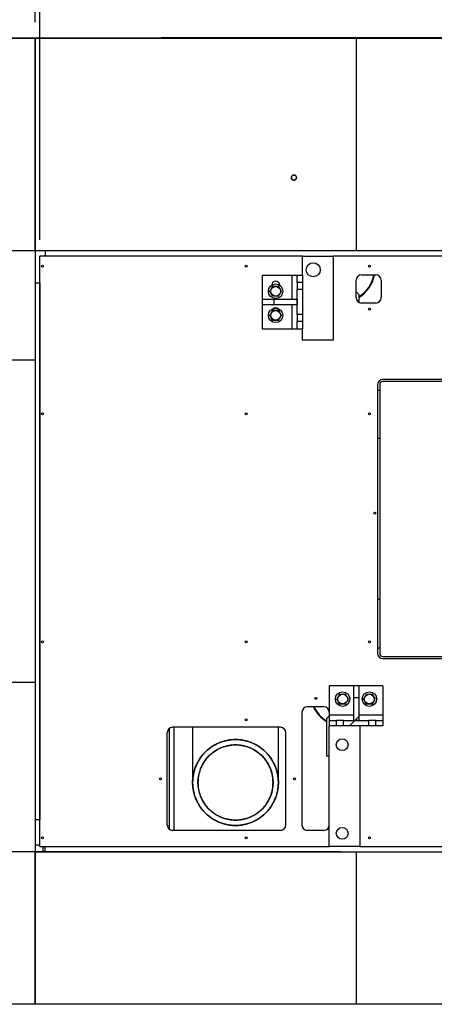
# Model space of a CAD drawing. Header units: millimetres. Extents: x 5 to 589, y 5 to 415.
# Tile 3 of 96: x 59 to 85, y 71 to 132. Entities that reach past the tile are written whole.
import ezdxf

# ---------------------------------------------------------------- set-up
doc = ezdxf.new("R2010")
doc.units = ezdxf.units.MM
doc.layers.add('COTES', color=1, linetype='Continuous')
doc.layers.add('TRAIT-FINS', color=9, linetype='Continuous')
doc.layers.add('TRAIT-FORT', color=4, linetype='Continuous', lineweight=25)
doc.styles.add('SLDTEXTSTYLE0', font='TXT', dxfattribs={"width": 0.75})
doc.dimstyles.new('SLDDIMSTYLE0', dxfattribs={"dimtxt": 3.5, "dimasz": 2, "dimexe": 0, "dimexo": 0.0625, "dimgap": 0.875, "dimtad": 1, "dimdec": 0, "dimlfac": 30, "dimrnd": 1e-09, "dimzin": 12, "dimdsep": 46, "dimtxsty": 'SLDTEXTSTYLE0', "dimsah": 1, "dimcen": 0.09, "dimadec": 0, "dimazin": 3, "dimtfac": 1, "dimtdec": 0, "dimtofl": 0, "dimtmove": 0, "dimatfit": 3, "dimfxl": 0, "dimfrac": 2, "dimtolj": 1, "dimtzin": 12, "dimarcsym": 0})
doc.dimstyles.new('SLDDIMSTYLE2', dxfattribs={"dimtxt": 3.5, "dimasz": 2, "dimexe": 0, "dimexo": 0.0625, "dimgap": 0.875, "dimtad": 1, "dimlfac": 30, "dimrnd": 1e-09, "dimzin": 12, "dimdsep": 46, "dimtxsty": 'SLDTEXTSTYLE0', "dimsah": 1, "dimcen": 0.09, "dimadec": 0, "dimazin": 3, "dimtfac": 1, "dimtofl": 0, "dimtmove": 0, "dimatfit": 3, "dimfxl": 0, "dimfrac": 2, "dimtolj": 1, "dimtzin": 12, "dimarcsym": 0})
doc.dimstyles.new('SLDDIMSTYLE3', dxfattribs={"dimtxt": 3.5, "dimasz": 2, "dimexe": 0, "dimexo": 0.0625, "dimgap": 0.875, "dimtad": 1, "dimlfac": 30, "dimrnd": 1e-09, "dimzin": 12, "dimdsep": 46, "dimtxsty": 'SLDTEXTSTYLE0', "dimsah": 1, "dimcen": 0.09, "dimadec": 0, "dimazin": 3, "dimtfac": 1, "dimtmove": 0, "dimatfit": 0, "dimfxl": 0, "dimfrac": 2, "dimtolj": 1, "dimtzin": 12, "dimarcsym": 0})

# ---------------------------------------------------------------- blocks, each defined once
blk = doc.blocks.new('_D_7')
at = {"layer": 'COTES', "color": 1}
for p, q in [((59.852, 132.096), (59.852, 179.922)), ((199.852, 132.096), (199.852, 179.922)), ((59.852, 178.922), (199.852, 178.922))]:
    blk.add_line(p, q, dxfattribs=at)
for points in [[(59.852, 178.922), (61.852, 178.422), (61.852, 179.422)], [(199.852, 178.922), (197.852, 179.422), (197.852, 178.422)]]:
    blk.add_solid(points, dxfattribs=at)
at = {"layer": 'COTES', "color": 1, "char_height": 3.5, "attachment_point": 1, "style": 'SLDTEXTSTYLE0'}
for s, insert in [('4200', (112.646, 183.434)), ('Ouverture', (124.303, 183.434))]:
    blk.add_mtext(s, dxfattribs=dict(at, insert=insert))
blk = doc.blocks.new('_D_8')
at = {"layer": 'COTES', "color": 1}
for p, q in [((60.152, 118.566), (60.152, 168.785)), ((199.485, 118.566), (199.485, 168.785)), ((60.152, 167.785), (199.485, 167.785))]:
    blk.add_line(p, q, dxfattribs=at)
for points in [[(60.152, 167.785), (62.152, 167.285), (62.152, 168.285)], [(199.485, 167.785), (197.485, 168.285), (197.485, 167.285)]]:
    blk.add_solid(points, dxfattribs=at)
at = {"layer": 'COTES', "color": 1, "char_height": 3.5, "attachment_point": 1, "style": 'SLDTEXTSTYLE0'}
for s, insert in [('Toles', (130.244, 172.297)), ('4180', (118.587, 172.297))]:
    blk.add_mtext(s, dxfattribs=dict(at, insert=insert))
blk = doc.blocks.new('_D_9')
at = {"layer": 'COTES', "color": 1}
for p, q in [((59.852, 132.096), (59.852, 168.785)), ((60.152, 118.566), (60.152, 168.785)), ((59.852, 167.785), (50.81, 167.785)), ((60.152, 167.785), (59.852, 167.785)), ((60.152, 167.785), (63.152, 167.785))]:
    blk.add_line(p, q, dxfattribs=at)
for points in [[(59.852, 167.785), (57.852, 168.285), (57.852, 167.285)], [(60.152, 167.785), (62.152, 167.285), (62.152, 168.285)]]:
    blk.add_solid(points, dxfattribs=at)
at = {"layer": 'COTES', "color": 1, "insert": (50.81, 172.297), "char_height": 3.5, "attachment_point": 1, "style": 'SLDTEXTSTYLE0'}
blk.add_mtext('10', dxfattribs=at)
blk = doc.blocks.new('_D_15')
at = {"layer": 'COTES', "color": 1}
for p, q in [((78.852, 131.096), (25.279, 131.096)), ((26.279, 117.9), (26.279, 131.096)), ((78.852, 117.9), (25.279, 117.9))]:
    blk.add_line(p, q, dxfattribs=at)
for points in [[(26.279, 131.096), (25.779, 129.096), (26.779, 129.096)], [(26.279, 117.9), (26.779, 119.9), (25.779, 119.9)]]:
    blk.add_solid(points, dxfattribs=at)
at = {"layer": 'COTES', "color": 1, "insert": (21.768, 120.619), "char_height": 3.5, "attachment_point": 1, "rotation": 90, "style": 'SLDTEXTSTYLE0'}
blk.add_mtext('396', dxfattribs=at)
blk = doc.blocks.new('_D_16')
at = {"layer": 'COTES', "color": 1}
for p, q in [((78.852, 80.566), (25.279, 80.566)), ((26.279, 71.096), (26.279, 80.566)), ((78.852, 71.096), (25.279, 71.096))]:
    blk.add_line(p, q, dxfattribs=at)
for points in [[(26.279, 80.566), (25.779, 78.566), (26.779, 78.566)], [(26.279, 71.096), (26.779, 73.096), (25.779, 73.096)]]:
    blk.add_solid(points, dxfattribs=at)
at = {"layer": 'COTES', "color": 1, "insert": (21.768, 71.952), "char_height": 3.5, "attachment_point": 1, "rotation": 90, "style": 'SLDTEXTSTYLE0'}
blk.add_mtext('284', dxfattribs=at)

msp = doc.modelspace()

# ---------------------------------------------------------------- hatches: boundary and pattern name
at = {"layer": 'TRAIT-FINS'}
h = msp.add_hatch(dxfattribs=at)
h.set_pattern_fill('ANSI31', color=9, angle=3e-322, style=0)
edge = h.paths.add_edge_path(flags=0)
edge.add_arc((77.15141, 116.71649), 0.43667, 0, 360)
h = msp.add_hatch(dxfattribs=at)
h.set_pattern_fill('ANSI31', color=9, angle=3e-322, style=0)
edge = h.paths.add_edge_path(flags=0)
edge.add_arc((77.15141, 116.71649), 0.43667, 0, 360)
h = msp.add_hatch(dxfattribs=at)
h.set_pattern_fill('ANSI31', color=9, style=0)
h.paths.add_polyline_path([(76.48474, 116.38316), (76.15141, 116.38316), (76.15141, 115.93316), (76.48474, 115.93316)], flags=0)
h = msp.add_hatch(dxfattribs=at)
h.set_pattern_fill('ANSI31', color=9, style=0)
h.paths.add_polyline_path([(76.48474, 115.49982), (76.15141, 115.49982), (76.15141, 113.93316), (76.48474, 113.93316)], flags=0)
h = msp.add_hatch(dxfattribs=at)
h.set_pattern_fill('ANSI31', color=9, style=0)
h.paths.add_polyline_path([(76.15141, 114.88316), (74.71807, 114.88316), (74.71807, 114.54982), (76.15141, 114.54982)], flags=0)
h = msp.add_hatch(dxfattribs=at)
h.set_pattern_fill('ANSI31', color=9, style=0)
h.paths.add_polyline_path([(76.15141, 113.49982), (76.15141, 113.04982), (76.48474, 113.04982), (76.48474, 113.49982)], flags=0)
h = msp.add_hatch(dxfattribs=at)
h.set_pattern_fill('ANSI31', color=9, style=0)
h.paths.add_polyline_path([(79.98474, 88.71649), (79.98474, 90.14982), (79.65141, 90.14982), (79.65141, 88.71649)], flags=0)
h = msp.add_hatch(dxfattribs=at)
h.set_pattern_fill('ANSI31', color=9, style=0)
h.paths.add_polyline_path([(78.60141, 88.71649), (78.15141, 88.71649), (78.15141, 88.38316), (78.60141, 88.38316)], flags=0)
h = msp.add_hatch(dxfattribs=at)
h.set_pattern_fill('ANSI31', color=9, style=0)
h.paths.add_polyline_path([(80.60141, 88.38316), (80.60141, 88.71649), (79.03474, 88.71649), (79.03474, 88.38316)], flags=0)
h = msp.add_hatch(dxfattribs=at)
h.set_pattern_fill('ANSI31', color=9, style=0)
h.paths.add_polyline_path([(81.48474, 88.38316), (81.48474, 88.71649), (81.03474, 88.71649), (81.03474, 88.38316)], flags=0)
h = msp.add_hatch(dxfattribs=at)
h.set_pattern_fill('ANSI31', color=9, angle=3e-322, style=0)
edge = h.paths.add_edge_path(flags=0)
edge.add_arc((78.95141, 87.21649), 0.36667, 0, 360)
h = msp.add_hatch(dxfattribs=at)
h.set_pattern_fill('ANSI31', color=9, angle=3e-322, style=0)
edge = h.paths.add_edge_path(flags=0)
edge.add_arc((78.95141, 87.21649), 0.36667, 0, 360)
h = msp.add_hatch(dxfattribs=at)
h.set_pattern_fill('ANSI31', color=9, angle=3e-322, style=0)
edge = h.paths.add_edge_path(flags=0)
edge.add_arc((78.95141, 81.71649), 0.36667, 0, 360)
h = msp.add_hatch(dxfattribs=at)
h.set_pattern_fill('ANSI31', color=9, angle=3e-322, style=0)
edge = h.paths.add_edge_path(flags=0)
edge.add_arc((78.95141, 81.71649), 0.36667, 0, 360)

# ---------------------------------------------------------------- linework, layer by layer
at = {"layer": 'TRAIT-FORT', "color": 4, "linetype": 'Continuous', "lineweight": 25}
for p, q in [((39.85194, 131.09603), (59.85194, 131.09603)), ((59.85194, 117.89982), (59.85194, 131.09603)), ((59.85194, 131.09603), (79.85194, 131.09603)), ((59.85194, 131.09603), (59.85194, 111.09603)), ((102.33761, 131.12251), (67.70846, 131.12251)), ((79.85194, 117.89982), (79.85194, 131.09603)), ((79.85194, 131.09603), (99.85194, 131.09603)), ((79.85194, 117.89982), (59.85194, 117.89982)), ((60.15151, 80.89982), (60.15151, 117.56649)), ((76.48474, 117.56649), (60.15151, 117.56649)), ((60.48474, 117.89982), (60.48474, 117.56649)), ((76.48474, 116.38316), (76.48474, 117.56649)), ((76.48474, 117.56649), (78.38474, 117.56649)), ((86.81817, 117.56649), (78.38474, 117.56649)), ((78.38474, 117.56649), (78.38474, 112.34316)), ((99.85194, 117.89982), (79.85194, 117.89982)), ((73.98474, 116.38316), (73.98474, 114.88316)), ((73.98474, 116.38316), (75.81807, 116.38316)), ((75.81807, 116.38316), (76.15141, 116.38316)), ((75.81807, 116.38316), (75.81807, 114.88316)), ((76.15141, 115.93316), (76.15141, 116.38316)), ((76.15141, 116.38316), (76.48474, 116.38316)), ((76.48474, 116.38316), (76.48474, 115.93316)), ((80.15151, 116.39982), (81.04317, 116.39982)), ((59.85194, 115.89982), (60.15141, 115.89982)), ((60.15141, 115.89982), (60.15141, 114.23316)), ((74.56807, 115.76649), (74.56807, 115.7627)), ((75.06807, 115.75169), (75.06807, 115.76649)), ((76.48474, 115.93316), (76.15141, 115.93316)), ((76.15141, 115.93316), (76.15141, 115.49982)), ((76.48474, 115.93316), (76.48474, 115.49982)), ((79.81817, 114.98316), (79.81817, 116.06649)), ((81.37651, 116.06649), (81.37651, 114.98316)), ((76.15141, 113.93316), (76.15141, 115.49982)), ((76.48474, 115.49982), (76.15141, 115.49982)), ((76.48474, 115.49982), (76.48474, 113.93316)), ((79.98464, 115.18319), (79.81817, 115.34966)), ((79.98464, 115.18319), (79.98464, 114.6946)), ((73.98474, 114.88316), (73.98474, 114.54982)), ((73.98474, 114.88316), (74.71807, 114.88316)), ((73.98474, 114.54982), (73.98474, 113.04982)), ((73.98474, 114.54982), (74.71807, 114.54982)), ((74.71807, 114.54982), (74.71807, 114.88316)), ((74.71807, 114.88316), (76.15141, 114.88316)), ((74.71807, 114.54982), (76.15141, 114.54982)), ((75.81807, 114.54982), (75.81807, 113.04982)), ((76.15141, 114.88316), (76.15141, 114.54982)), ((81.04317, 114.64982), (80.15151, 114.64982)), ((60.15151, 114.23316), (60.15141, 114.23316)), ((60.15141, 114.23316), (60.15141, 110.89982)), ((76.48474, 113.93316), (76.15141, 113.93316)), ((76.15141, 113.93316), (76.15141, 113.49982)), ((76.48474, 113.93316), (76.48474, 113.49982)), ((76.48474, 113.49982), (76.15141, 113.49982)), ((76.15141, 113.04982), (76.15141, 113.49982)), ((76.48474, 113.49982), (76.48474, 113.04982)), ((73.98474, 113.04982), (75.81807, 113.04982)), ((75.81807, 113.04982), (76.15141, 113.04982)), ((76.15141, 113.04982), (76.48474, 113.04982)), ((76.48474, 112.34316), (76.48474, 113.04982)), ((78.38474, 112.34316), (76.48474, 112.34316)), ((59.85194, 111.09603), (39.85194, 111.09603)), ((59.85194, 111.09603), (59.85194, 91.09603)), ((60.15141, 110.89982), (60.15141, 87.56649)), ((60.15151, 110.89982), (60.15141, 110.89982)), ((81.15151, 109.56649), (81.15151, 92.89982)), ((81.28474, 109.56649), (81.28474, 92.89982)), ((93.15141, 109.76649), (81.48474, 109.76649)), ((86.81817, 109.89982), (81.48484, 109.89982)), ((81.15151, 109.23316), (81.28474, 109.23316)), ((60.15151, 108.05767), (60.15141, 108.05767)), ((60.15141, 107.74033), (60.15151, 107.74033)), ((81.28474, 106.23316), (81.15151, 106.23316)), ((60.15151, 104.72433), (60.15141, 104.72433)), ((60.15141, 104.407), (60.15151, 104.407)), ((60.15151, 101.32668), (60.15141, 101.32668)), ((60.15141, 101.00934), (60.15151, 101.00934)), ((60.15151, 97.99334), (60.15141, 97.99334)), ((60.15141, 97.67601), (60.15151, 97.67601)), ((81.28474, 96.23316), (81.15151, 96.23316)), ((60.15151, 94.66001), (60.15141, 94.66001)), ((60.15141, 94.34268), (60.15151, 94.34268)), ((81.15151, 93.23316), (81.28474, 93.23316)), ((81.48474, 92.69982), (93.15141, 92.69982)), ((81.48484, 92.56649), (86.81817, 92.56649)), ((39.85194, 91.09603), (59.85194, 91.09603)), ((59.85194, 91.09603), (59.85194, 71.09603)), ((79.65141, 90.88316), (78.15141, 90.88316)), ((78.15141, 90.88316), (78.15141, 89.04982)), ((79.98474, 90.88316), (79.65141, 90.88316)), ((79.65141, 90.88316), (79.65141, 90.14982)), ((81.48474, 90.88316), (79.98474, 90.88316)), ((79.98474, 90.88316), (79.98474, 90.14982)), ((81.48474, 90.88316), (81.48474, 89.04982)), ((79.65141, 90.14982), (79.98474, 90.14982)), ((79.65141, 90.14982), (79.65141, 88.71649)), ((79.98474, 90.14982), (79.98474, 88.71649)), ((77.81807, 89.56649), (76.78474, 89.56649)), ((76.45141, 89.23316), (76.45141, 82.23316)), ((78.15141, 89.01642), (77.98477, 88.84979)), ((77.98477, 88.84979), (77.98477, 86.51646)), ((78.15141, 89.04982), (78.15141, 88.71649)), ((79.65141, 89.04982), (78.15141, 89.04982)), ((78.15141, 88.71649), (78.15141, 88.38316)), ((78.15141, 88.71649), (78.60141, 88.71649)), ((78.60141, 88.38316), (78.60141, 88.71649)), ((79.03474, 88.71649), (78.60141, 88.71649)), ((79.03474, 88.38316), (79.03474, 88.71649)), ((79.03474, 88.71649), (80.60141, 88.71649)), ((79.98474, 88.71649), (79.65141, 88.71649)), ((81.48474, 89.04982), (79.98474, 89.04982)), ((80.60141, 88.38316), (80.60141, 88.71649)), ((81.03474, 88.71649), (80.60141, 88.71649)), ((81.03474, 88.38316), (81.03474, 88.71649)), ((81.03474, 88.71649), (81.48474, 88.71649)), ((81.48474, 89.04982), (81.48474, 88.71649)), ((81.48474, 88.71649), (81.48474, 88.38316)), ((68.19324, 88.21986), (68.19324, 81.97979)), ((75.11807, 88.29982), (68.40984, 88.29982)), ((68.51057, 81.89982), (68.51057, 88.29982)), ((69.6514, 88.29982), (69.6514, 84.87016)), ((74.98474, 84.87016), (74.98474, 88.29982)), ((78.60141, 88.38316), (78.15141, 88.38316)), ((78.15141, 80.89982), (78.15141, 88.38316)), ((79.03474, 88.38316), (78.60141, 88.38316)), ((80.60141, 88.38316), (79.03474, 88.38316)), ((80.05141, 88.38316), (80.05141, 80.89982)), ((81.03474, 88.38316), (80.60141, 88.38316)), ((81.48474, 88.38316), (81.03474, 88.38316)), ((60.15151, 87.56649), (60.15141, 87.56649)), ((60.15141, 87.56649), (60.15141, 84.23316)), ((68.07651, 82.23316), (68.07651, 87.96649)), ((75.45141, 82.23316), (75.45141, 87.96649)), ((78.15141, 86.51646), (77.98477, 86.51646)), ((60.15141, 84.23316), (60.15141, 82.56649)), ((60.15151, 84.23316), (60.15141, 84.23316)), ((59.85194, 82.56649), (60.15141, 82.56649)), ((75.11807, 81.89982), (68.40984, 81.89982)), ((77.81807, 81.89982), (76.78474, 81.89982)), ((60.15151, 80.97855), (59.85194, 80.97855)), ((60.15151, 80.89982), (78.15141, 80.89982)), ((60.34849, 80.56649), (60.34849, 80.89982)), ((60.48474, 80.56649), (60.48474, 80.89982)), ((80.05141, 80.89982), (78.15141, 80.89982)), ((80.05141, 80.89982), (86.81817, 80.89982)), ((59.85194, 71.09603), (59.85194, 80.56649)), ((59.85194, 80.56649), (79.85194, 80.56649)), ((79.85194, 80.56649), (99.85194, 80.56649)), ((79.85194, 71.09603), (79.85194, 80.56649)), ((59.85194, 71.09603), (39.85194, 71.09603)), ((79.85194, 71.09603), (59.85194, 71.09603)), ((99.85194, 71.09603), (79.85194, 71.09603))]:
    msp.add_line(p, q, dxfattribs=at)
for centre, radius in [((75.95141, 122.44105), 0.15867), ((60.31817, 116.93316), 0.06), ((72.98484, 116.93316), 0.06), ((77.15141, 116.71649), 0.43667), ((80.6515, 116.93316), 0.06), ((74.80984, 115.38316), 0.45), ((74.80984, 115.38316), 0.30083), ((74.80984, 113.88316), 0.45), ((74.80984, 113.88316), 0.30083), ((80.6515, 114.26649), 0.06), ((60.31817, 107.76649), 0.06), ((72.98484, 107.76649), 0.06), ((80.6515, 107.76649), 0.06), ((80.98484, 101.59982), 0.06), ((60.31817, 93.59982), 0.06), ((72.98484, 93.59982), 0.06), ((80.6515, 93.59982), 0.06), ((77.31817, 90.09982), 0.06), ((78.97651, 90.04982), 0.45), ((78.97651, 90.04982), 0.30083), ((80.64317, 90.04982), 0.45), ((80.64317, 90.04982), 0.30083), ((72.98484, 88.76649), 0.06), ((72.31807, 84.87016), 2.66667), ((78.95141, 87.21649), 0.36667), ((72.31807, 84.87016), 2.33333), ((67.6515, 85.09982), 0.06), ((75.98484, 85.09982), 0.06), ((78.95141, 81.71649), 0.36667), ((60.31817, 81.43316), 0.06), ((72.98484, 81.43316), 0.06), ((80.6515, 81.43316), 0.06)]:
    msp.add_circle(centre, radius, dxfattribs=at)
for centre, radius, start, end in [((67.94088, 131.0928), 0.23431, 172.7153728, 179.2099858), ((80.15151, 116.06649), 0.33333, 90, 180), ((78.98464, 116.73319), 2, 300, 350.4049633), ((78.98464, 116.73319), 1.96667, 300.5622754, 350.240758), ((81.04317, 116.06649), 0.33333, 0, 90), ((74.81807, 115.76649), 0.25, 360, 180), ((80.15151, 114.98316), 0.33333, 180, 270), ((81.04317, 114.98316), 0.33333, 270, 0), ((74.81807, 114.09982), 0.25, 360, 180), ((81.48484, 109.56649), 0.33333, 90, 180), ((81.48474, 109.56649), 0.2, 90, 180), ((81.48484, 92.89982), 0.33333, 180, 270), ((81.48474, 92.89982), 0.2, 180, 270), ((78.76807, 90.04982), 0.25, 155.6686072, 206.0102098), ((79.20141, 90.04982), 0.25, 321.2826244, 36.7202938), ((80.43474, 90.04982), 0.25, 155.6686072, 206.0102098), ((80.86807, 90.04982), 0.25, 322.6740061, 37.3259887), ((76.78474, 89.23316), 0.33333, 90, 180), ((78.98477, 90.39979), 2, 204.6232679, 240), ((78.98477, 90.39979), 1.96667, 205.0691558, 239.4377246), ((77.81807, 89.23316), 0.33333, 0, 90), ((68.40984, 87.96649), 0.33333, 90, 180), ((75.11807, 87.96649), 0.33333, 0, 90), ((68.40984, 82.23316), 0.33333, 180, 270), ((75.11807, 82.23316), 0.33333, 270, 0), ((76.78474, 82.23316), 0.33333, 180, 270), ((77.81807, 82.23316), 0.33333, 270, 0)]:
    msp.add_arc(centre, radius, start, end, dxfattribs=at)
for points, knots in [([(67.70671, 131.09603), (67.70684, 131.10073), (67.70741, 131.12008), (67.708, 131.12146), (67.70846, 131.12251)], [0, 0, 0, 0, 0.24289784, 1, 1, 1, 1]), ([(67.70672, 131.09603), (67.70685, 131.10073), (67.70742, 131.12008), (67.70801, 131.12146), (67.70846, 131.12251)], [0, 0, 0, 0, 0.24289784, 1, 1, 1, 1]), ([(67.70846, 131.12251), (67.70891, 131.12146), (67.7095, 131.12008), (67.71006, 131.10073), (67.7102, 131.09603)], [0, 0, 0, 0, 0.757102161, 1, 1, 1, 1]), ([(67.70846, 131.12251), (67.70891, 131.12146), (67.7095, 131.12008), (67.71007, 131.10073), (67.71021, 131.09603)], [0, 0, 0, 0, 0.75710216, 1, 1, 1, 1]), ([(76.11008, 122.44105), (76.10796, 122.46101), (76.1047, 122.49171), (76.08492, 122.52866), (76.06444, 122.55405), (76.03902, 122.57466), (76.00208, 122.59382), (75.95141, 122.60355), (75.90075, 122.59382), (75.86381, 122.57466), (75.83839, 122.55405), (75.81791, 122.52866), (75.79813, 122.49171), (75.79487, 122.46101), (75.79275, 122.44105)], [0, 0, 0, 0, 0.11972842, 0.18418033, 0.25, 0.31581967, 0.38027158, 0.5, 0.61972842, 0.68418033, 0.75, 0.81581967, 0.88027158, 1, 1, 1, 1]), ([(75.79275, 122.44105), (75.79487, 122.42109), (75.79813, 122.39039), (75.81791, 122.35344), (75.83839, 122.32806), (75.86381, 122.30745), (75.90075, 122.28828), (75.95141, 122.27855), (76.00208, 122.28828), (76.03902, 122.30745), (76.06444, 122.32806), (76.08492, 122.35344), (76.1047, 122.39039), (76.10796, 122.42109), (76.11008, 122.44105)], [0, 0, 0, 0, 0.11972842, 0.18418033, 0.25, 0.31581967, 0.38027158, 0.5, 0.61972842, 0.68418033, 0.75, 0.81581967, 0.88027158, 1, 1, 1, 1]), ([(74.62913, 115.70104), (74.61308, 115.67366), (74.58063, 115.61831), (74.53255, 115.53631), (74.48659, 115.45791), (74.45841, 115.40985), (74.44419, 115.3856)], [0, 0, 0, 0, 0.26460585, 0.53494964, 0.7653441, 1, 1, 1, 1]), ([(74.62913, 115.70104), (74.66087, 115.70083), (74.72503, 115.7004), (74.82009, 115.69976), (74.91096, 115.69915), (74.96667, 115.69878), (74.99478, 115.69859)], [0, 0, 0, 0, 0.26460585, 0.53494964, 0.7653441, 1, 1, 1, 1]), ([(75.17549, 115.38071), (75.15245, 115.42123), (75.11438, 115.4882), (75.05917, 115.58532), (75.02212, 115.65051), (75.00082, 115.68797), (74.99478, 115.69859)], [0, 0, 0, 0, 0.3862435, 0.63843083, 0.89743273, 1, 1, 1, 1]), ([(74.6249, 115.06772), (74.60186, 115.10824), (74.56379, 115.17522), (74.50858, 115.27233), (74.47153, 115.33752), (74.45023, 115.37498), (74.44419, 115.3856)], [0, 0, 0, 0, 0.3862435, 0.63843083, 0.89743273, 1, 1, 1, 1]), ([(74.99054, 115.06527), (74.95881, 115.06549), (74.89465, 115.06592), (74.79959, 115.06655), (74.70871, 115.06716), (74.65301, 115.06753), (74.6249, 115.06772)], [0, 0, 0, 0, 0.26460585, 0.53494964, 0.7653441, 1, 1, 1, 1]), ([(74.99054, 115.06527), (75.00659, 115.09265), (75.03905, 115.148), (75.08713, 115.23001), (75.13309, 115.3084), (75.16127, 115.35646), (75.17549, 115.38071)], [0, 0, 0, 0, 0.26460585, 0.53494964, 0.7653441, 1, 1, 1, 1]), ([(74.62913, 114.20104), (74.61308, 114.17366), (74.58063, 114.11831), (74.53255, 114.03631), (74.48659, 113.95791), (74.45841, 113.90985), (74.44419, 113.8856)], [0, 0, 0, 0, 0.26460585, 0.53494964, 0.7653441, 1, 1, 1, 1]), ([(74.6249, 113.56772), (74.60186, 113.60824), (74.56379, 113.67522), (74.50858, 113.77233), (74.47153, 113.83752), (74.45023, 113.87498), (74.44419, 113.8856)], [0, 0, 0, 0, 0.3862435, 0.63843083, 0.89743273, 1, 1, 1, 1]), ([(74.62913, 114.20104), (74.66087, 114.20083), (74.72503, 114.2004), (74.82009, 114.19976), (74.91096, 114.19915), (74.96667, 114.19878), (74.99478, 114.19859)], [0, 0, 0, 0, 0.26460585, 0.53494964, 0.7653441, 1, 1, 1, 1]), ([(74.99054, 113.56527), (75.00659, 113.59265), (75.03905, 113.648), (75.08713, 113.73001), (75.13309, 113.8084), (75.16127, 113.85646), (75.17549, 113.88071)], [0, 0, 0, 0, 0.26460585, 0.53494964, 0.7653441, 1, 1, 1, 1]), ([(75.17549, 113.88071), (75.15245, 113.92123), (75.11438, 113.9882), (75.05917, 114.08532), (75.02212, 114.15051), (75.00082, 114.18797), (74.99478, 114.19859)], [0, 0, 0, 0, 0.3862435, 0.63843083, 0.89743273, 1, 1, 1, 1]), ([(74.99054, 113.56527), (74.95881, 113.56549), (74.89465, 113.56592), (74.79959, 113.56655), (74.70871, 113.56716), (74.65301, 113.56753), (74.6249, 113.56772)], [0, 0, 0, 0, 0.26460585, 0.53494964, 0.7653441, 1, 1, 1, 1]), ([(78.7958, 90.36771), (78.77975, 90.34033), (78.7473, 90.28498), (78.69922, 90.20297), (78.65325, 90.12458), (78.62508, 90.07652), (78.61086, 90.05227)], [0, 0, 0, 0, 0.26460585, 0.53494964, 0.7653441, 1, 1, 1, 1]), ([(78.79156, 89.73439), (78.76853, 89.77491), (78.73046, 89.84188), (78.67525, 89.939), (78.63819, 90.00419), (78.6169, 90.04165), (78.61086, 90.05227)], [0, 0, 0, 0, 0.3862435, 0.63843083, 0.89743273, 1, 1, 1, 1]), ([(78.7958, 90.36771), (78.82754, 90.36749), (78.8917, 90.36707), (78.98676, 90.36643), (79.07763, 90.36582), (79.13334, 90.36545), (79.16145, 90.36526)], [0, 0, 0, 0, 0.26460585, 0.53494964, 0.7653441, 1, 1, 1, 1]), ([(79.15721, 89.73194), (79.17326, 89.75932), (79.20571, 89.81467), (79.25379, 89.89667), (79.29976, 89.97507), (79.32793, 90.02313), (79.34215, 90.04738)], [0, 0, 0, 0, 0.26460585, 0.53494964, 0.7653441, 1, 1, 1, 1]), ([(79.34215, 90.04738), (79.31912, 90.0879), (79.28105, 90.15487), (79.22584, 90.25198), (79.18878, 90.31718), (79.16749, 90.35463), (79.16145, 90.36526)], [0, 0, 0, 0, 0.3862435, 0.63843083, 0.89743273, 1, 1, 1, 1]), ([(80.46247, 90.36771), (80.44642, 90.34033), (80.41396, 90.28498), (80.36588, 90.20297), (80.31992, 90.12458), (80.29174, 90.07652), (80.27752, 90.05227)], [0, 0, 0, 0, 0.26460585, 0.53494964, 0.7653441, 1, 1, 1, 1]), ([(80.45823, 89.73439), (80.4352, 89.77491), (80.39712, 89.84188), (80.34192, 89.939), (80.30486, 90.00419), (80.28357, 90.04165), (80.27752, 90.05227)], [0, 0, 0, 0, 0.3862435, 0.63843083, 0.89743273, 1, 1, 1, 1]), ([(80.46247, 90.36771), (80.4942, 90.36749), (80.55836, 90.36707), (80.65342, 90.36643), (80.7443, 90.36582), (80.80001, 90.36545), (80.82812, 90.36526)], [0, 0, 0, 0, 0.26460585, 0.53494964, 0.7653441, 1, 1, 1, 1]), ([(80.82388, 89.73194), (80.83993, 89.75932), (80.87238, 89.81467), (80.92046, 89.89667), (80.96642, 89.97507), (80.9946, 90.02313), (81.00882, 90.04738)], [0, 0, 0, 0, 0.26460585, 0.53494964, 0.7653441, 1, 1, 1, 1]), ([(81.00882, 90.04738), (80.98579, 90.0879), (80.94771, 90.15487), (80.89251, 90.25198), (80.85545, 90.31718), (80.83416, 90.35463), (80.82812, 90.36526)], [0, 0, 0, 0, 0.3862435, 0.63843083, 0.89743273, 1, 1, 1, 1]), ([(79.15721, 89.73194), (79.12547, 89.73215), (79.06131, 89.73258), (78.96625, 89.73322), (78.87538, 89.73383), (78.81967, 89.7342), (78.79156, 89.73439)], [0, 0, 0, 0, 0.26460585, 0.53494964, 0.7653441, 1, 1, 1, 1]), ([(80.82388, 89.73194), (80.79214, 89.73215), (80.72798, 89.73258), (80.63292, 89.73322), (80.54205, 89.73383), (80.48634, 89.7342), (80.45823, 89.73439)], [0, 0, 0, 0, 0.26460585, 0.53494964, 0.7653441, 1, 1, 1, 1]), ([(74.98474, 84.87016), (74.9826, 84.95148), (74.97832, 85.11414), (74.94307, 85.35983), (74.88531, 85.60714), (74.80089, 85.85504), (74.69022, 86.09828), (74.55343, 86.33274), (74.39171, 86.55432), (74.20705, 86.75914), (74.00223, 86.9438), (73.78065, 87.10552), (73.54619, 87.2423), (73.30295, 87.353), (73.05505, 87.43732), (72.80775, 87.49543), (72.56205, 87.52942), (72.31808, 87.54052), (72.07409, 87.52942), (71.82839, 87.49543), (71.58109, 87.43732), (71.33319, 87.353), (71.08995, 87.2423), (70.85549, 87.10552), (70.63391, 86.9438), (70.42908, 86.75914), (70.24442, 86.55432), (70.08271, 86.33274), (69.94592, 86.09828), (69.83525, 85.85504), (69.75083, 85.60714), (69.69307, 85.35984), (69.65781, 85.11414), (69.65354, 84.95149), (69.6514, 84.87016)], [0, 0, 0, 0, 0.02912376, 0.05824854, 0.08873429, 0.11999388, 0.15190136, 0.18431266, 0.21706875, 0.25, 0.28293124, 0.31568733, 0.34809863, 0.38000611, 0.4112657, 0.44175145, 0.47087461, 0.5, 0.52912322, 0.55824854, 0.58873429, 0.61999388, 0.65190136, 0.68431266, 0.71706875, 0.75, 0.78293124, 0.81568733, 0.84809863, 0.88000611, 0.9112657, 0.94175145, 0.97087512, 1, 1, 1, 1]), ([(74.6514, 84.87016), (74.64953, 84.94132), (74.64579, 85.08364), (74.6148, 85.29956), (74.56418, 85.51594), (74.49013, 85.73278), (74.3937, 85.94476), (74.27401, 86.14992), (74.13251, 86.3438), (73.97093, 86.52302), (73.79171, 86.6846), (73.59783, 86.8261), (73.39268, 86.94579), (73.1807, 87.04224), (72.96386, 87.1162), (72.74748, 87.16713), (72.53156, 87.19702), (72.31808, 87.20673), (72.10459, 87.19702), (71.88867, 87.16713), (71.67228, 87.1162), (71.45545, 87.04224), (71.24346, 86.94579), (71.03831, 86.8261), (70.84443, 86.6846), (70.66521, 86.52302), (70.50363, 86.3438), (70.36213, 86.14992), (70.24243, 85.94476), (70.14601, 85.73279), (70.07196, 85.51595), (70.02134, 85.29956), (69.99034, 85.08364), (69.98661, 84.94132), (69.98474, 84.87016)], [0, 0, 0, 0, 0.02912365, 0.05824846, 0.08912006, 0.11999406, 0.1519015, 0.18431275, 0.21706879, 0.24999999, 0.2829312, 0.31568724, 0.34809849, 0.38000593, 0.41087743, 0.44175153, 0.47087449, 0.49999999, 0.52912303, 0.55824846, 0.58912006, 0.61999406, 0.6519015, 0.68431275, 0.71706879, 0.74999999, 0.7829312, 0.81568724, 0.84809849, 0.88000593, 0.91087743, 0.94175153, 0.97087508, 1, 1, 1, 1]), ([(69.6514, 84.87016), (69.65354, 84.78883), (69.65782, 84.62618), (69.69307, 84.38048), (69.75083, 84.13317), (69.83525, 83.88528), (69.94592, 83.64204), (70.08271, 83.40757), (70.24442, 83.186), (70.42908, 82.98117), (70.63391, 82.79651), (70.85549, 82.63479), (71.08995, 82.49801), (71.33319, 82.38732), (71.58109, 82.303), (71.82839, 82.24488), (72.07409, 82.21089), (72.31806, 82.19979), (72.56205, 82.21089), (72.80775, 82.24488), (73.05505, 82.303), (73.30295, 82.38732), (73.54619, 82.49801), (73.78065, 82.63479), (74.00223, 82.79651), (74.20705, 82.98117), (74.39171, 83.186), (74.55343, 83.40757), (74.69022, 83.64204), (74.80089, 83.88528), (74.88531, 84.13317), (74.94307, 84.38048), (74.97832, 84.62617), (74.9826, 84.78883), (74.98474, 84.87016)], [0, 0, 0, 0, 0.02912374, 0.05824854, 0.08873429, 0.11999388, 0.15190136, 0.18431266, 0.21706875, 0.25, 0.28293124, 0.31568733, 0.34809863, 0.38000611, 0.4112657, 0.44175145, 0.47087461, 0.5, 0.52912322, 0.55824854, 0.58873429, 0.61999388, 0.65190136, 0.68431266, 0.71706875, 0.75, 0.78293124, 0.81568733, 0.84809863, 0.88000611, 0.9112657, 0.94175145, 0.97087514, 1, 1, 1, 1]), ([(69.98474, 84.87016), (69.98661, 84.799), (69.99035, 84.65667), (70.02134, 84.44076), (70.07195, 84.22437), (70.14601, 84.00753), (70.24243, 83.79555), (70.36213, 83.5904), (70.50363, 83.39652), (70.66521, 83.21729), (70.84443, 83.05572), (71.03831, 82.91421), (71.24346, 82.79453), (71.45544, 82.69808), (71.67228, 82.62411), (71.88866, 82.57318), (72.10458, 82.5433), (72.31806, 82.53359), (72.53155, 82.5433), (72.74747, 82.57318), (72.96386, 82.62411), (73.18069, 82.69807), (73.39268, 82.79453), (73.59783, 82.91421), (73.79171, 83.05572), (73.97093, 83.21729), (74.13251, 83.39652), (74.27401, 83.5904), (74.3937, 83.79555), (74.49013, 84.00753), (74.56418, 84.22436), (74.6148, 84.44075), (74.64579, 84.65667), (74.64953, 84.79899), (74.6514, 84.87016)], [0, 0, 0, 0, 0.029123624, 0.058248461, 0.089120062, 0.119994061, 0.151901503, 0.184312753, 0.217068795, 0.249999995, 0.282931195, 0.315687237, 0.348098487, 0.380005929, 0.410877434, 0.441751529, 0.470874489, 0.499999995, 0.529123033, 0.558248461, 0.589120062, 0.619994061, 0.651901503, 0.684312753, 0.717068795, 0.749999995, 0.782931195, 0.815687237, 0.848098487, 0.880005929, 0.910877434, 0.941751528, 0.970875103, 1, 1, 1, 1]), ([(60.34849, 80.56649), (60.34849, 80.58165), (60.34849, 80.62575), (60.34849, 80.69747), (60.34849, 80.77758), (60.34849, 80.84801), (60.34849, 80.88315), (60.34849, 80.89982)], [0, 0, 0, 0, 0.11417199, 0.33204878, 0.55898357, 0.79073423, 1, 1, 1, 1]), ([(60.34849, 80.56649), (60.34849, 80.58165), (60.34849, 80.62575), (60.34849, 80.69747), (60.34849, 80.77758), (60.34849, 80.84801), (60.34849, 80.88315), (60.34849, 80.89982)], [0, 0, 0, 0, 0.11417199, 0.33204878, 0.55898357, 0.79073423, 1, 1, 1, 1])]:
    msp.add_open_spline(points, degree=3, knots=knots, dxfattribs=at)

# ---------------------------------------------------------------- dimensions: what is measured, and where the dimension line sits
at = {"layer": 'COTES', "color": 1}
for base, p1, p2, text, dimstyle, picture, middle in [((199.85194, 178.92177), (59.85194, 131.09603), (199.85194, 131.09603), '<> Ouverture', 'SLDDIMSTYLE2', '_D_7', (129.85194, 178.92177)), ((199.48484, 167.78525), (60.15151, 117.56649), (199.48484, 117.56649), '<> Toles', 'SLDDIMSTYLE2', '_D_8', (129.81817, 167.78525)), ((59.85194, 167.78525), (60.15151, 117.56649), (59.85194, 131.09603), '10', 'SLDDIMSTYLE3', '_D_9', (53.39632, 167.78525))]:
    dim = msp.add_linear_dim(base=base, p1=p1, p2=p2, text=text, dimstyle=dimstyle, dxfattribs=at)
    dim.commit()
    dim.dimension.update_dxf_attribs({"geometry": picture, "text_midpoint": middle, "dimtype": 160})
for base, p1, p2, picture, middle in [((26.2794, 131.09603), (79.85194, 117.89982), (79.85194, 131.09603), '_D_15', (26.2794, 124.49793)), ((26.2794, 80.56649), (79.85194, 71.09603), (79.85194, 80.56649), '_D_16', (26.2794, 75.83126))]:
    dim = msp.add_linear_dim(base=base, p1=p1, p2=p2, angle=90, dimstyle='SLDDIMSTYLE0', dxfattribs=at)
    dim.commit()
    dim.dimension.update_dxf_attribs({"geometry": picture, "text_midpoint": middle, "dimtype": 160})

doc.saveas('drawing.dxf')
